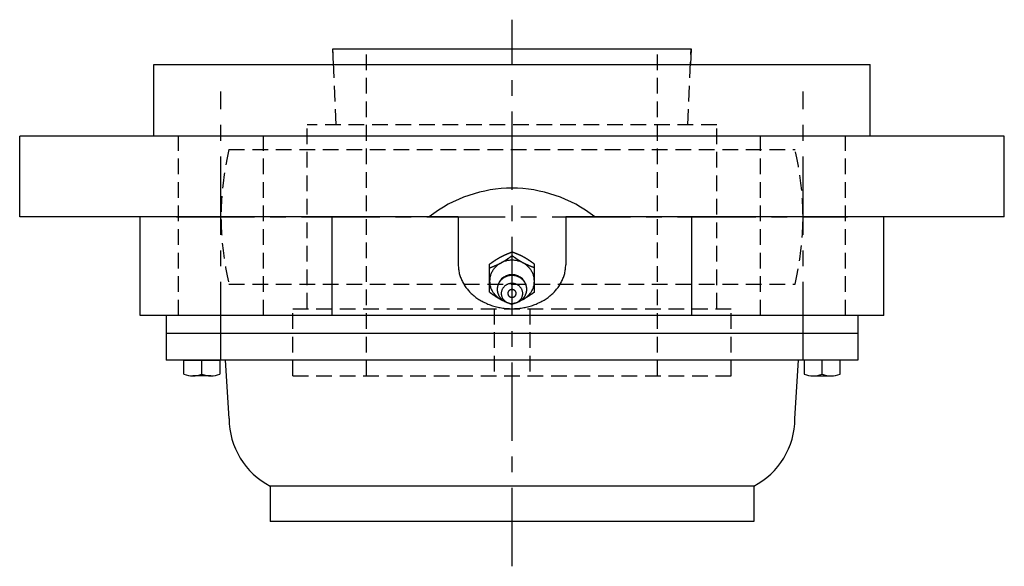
# Model space of a CAD drawing. Extents: x -120 to 282, y -120 to 282.
# Tile 7 of 8: x -110 to 110, y 160 to 282. Entities that reach past the tile are written whole.
import ezdxf

# ---------------------------------------------------------------- set-up
doc = ezdxf.new("R2010")
doc.units = 0
doc.header["$LTSCALE"] = 14
doc.linetypes.add('CENTER', pattern=[2, 1.25, -0.25, 0.25, -0.25])
doc.linetypes.add('HIDDEN', pattern=[0.375, 0.25, -0.125])
doc.layers.get('0').update_dxf_attribs({"linetype": 'CONTINUOUS'})
doc.layers.add('CENTER', color=1, linetype='CENTER')
doc.layers.add('HIDDEN', color=3, linetype='HIDDEN')

msp = doc.modelspace()

# ---------------------------------------------------------------- linework, layer by layer
for p, q in [((-39.85, 272), (-40, 275.5)), ((-40, 275.5), (40, 275.5)), ((40, 275.5), (39.85, 272)), ((-80, 256), (-80, 272)), ((-80, 272), (80, 272)), ((80, 256), (80, 272)), ((110, 256), (-110, 256)), ((-110, 238), (-110, 256)), ((110, 238), (110, 256)), ((-12, 238), (-110, 238)), ((-83.05, 216), (-83.05, 238)), ((-40.21, 216), (-40.21, 238)), ((-12, 238), (-12, 227.28)), ((12, 238), (12, 227.28)), ((110, 238), (12, 238)), ((40.21, 216), (40.21, 238)), ((83.05, 216), (83.05, 238)), ((-5, 221.18), (-5, 227.45)), ((5, 221.18), (5, 227.45)), ((83.05, 216), (-83.05, 216)), ((-77.29, 216), (-77.29, 206)), ((77.29, 216), (77.29, 206)), ((-77.29, 212), (77.29, 212)), ((77.29, 206), (-77.29, 206)), ((-73.29, 206), (-65.29, 206)), ((-73.29, 202.92), (-73.29, 206)), ((-69.29, 202.92), (-69.29, 206)), ((-65.29, 206), (-65.29, 202.92)), ((-63.21, 193), (-64, 206)), ((63.21, 193), (64, 206)), ((73.29, 206), (65.29, 206)), ((65.29, 206), (65.29, 202.92)), ((69.29, 202.92), (69.29, 206)), ((73.29, 202.92), (73.29, 206)), ((-67.29, 202.5), (-71.29, 202.5)), ((67.29, 202.5), (71.29, 202.5)), ((54, 177.89), (-54, 177.89)), ((-54, 177.89), (-54, 170)), ((54, 177.89), (54, 170)), ((54, 170), (-54, 170))]:
    msp.add_line(p, q)
at = {"linetype": 'CONTINUOUS'}
msp.add_line((0, 229.32), (0, 230.16), dxfattribs=at)
for points in [[(-5, 227.45, 0), (-4.97, 227.47, 0), (-4.94, 227.49, 0), (-4.91, 227.51, 0), (-4.88, 227.53, 0), (-4.85, 227.55, 0), (-4.82, 227.57, 0), (-4.79, 227.59, 0), (-4.77, 227.62, 0), (-4.74, 227.64, 0), (-4.71, 227.66, 0), (-4.68, 227.68, 0), (-4.65, 227.7, 0), (-4.62, 227.72, 0), (-4.59, 227.74, 0), (-4.56, 227.76, 0), (-4.53, 227.78, 0), (-4.5, 227.8, 0), (-4.47, 227.82, 0), (-4.44, 227.84, 0), (-4.41, 227.87, 0), (-4.38, 227.88, 0), (-4.35, 227.91, 0), (-4.32, 227.93, 0), (-4.29, 227.95, 0), (-4.26, 227.97, 0), (-4.23, 227.99, 0), (-4.21, 228.01, 0), (-4.18, 228.03, 0), (-4.15, 228.05, 0), (-4.12, 228.07, 0), (-4.09, 228.09, 0), (-4.06, 228.11, 0), (-4.03, 228.13, 0), (-4, 228.15, 0), (-3.97, 228.17, 0), (-3.94, 228.19, 0), (-3.91, 228.21, 0), (-3.88, 228.23, 0), (-3.85, 228.25, 0), (-3.82, 228.27, 0), (-3.79, 228.29, 0), (-3.76, 228.31, 0), (-3.73, 228.33, 0), (-3.7, 228.35, 0), (-3.67, 228.37, 0), (-3.64, 228.39, 0), (-3.61, 228.41, 0), (-3.58, 228.43, 0), (-3.55, 228.45, 0), (-3.52, 228.47, 0), (-3.49, 228.49, 0), (-3.46, 228.51, 0), (-3.43, 228.53, 0), (-3.4, 228.54, 0), (-3.37, 228.56, 0), (-3.34, 228.58, 0), (-3.31, 228.6, 0), (-3.28, 228.62, 0), (-3.25, 228.64, 0), (-3.21, 228.66, 0), (-3.18, 228.68, 0), (-3.15, 228.7, 0), (-3.12, 228.72, 0), (-3.09, 228.73, 0), (-3.06, 228.75, 0), (-3.03, 228.77, 0), (-3, 228.79, 0), (-2.97, 228.81, 0), (-2.94, 228.82, 0), (-2.91, 228.84, 0), (-2.88, 228.86, 0), (-2.85, 228.88, 0), (-2.81, 228.9, 0), (-2.78, 228.91, 0), (-2.75, 228.93, 0), (-2.72, 228.95, 0), (-2.69, 228.97, 0), (-2.66, 228.98, 0), (-2.63, 229, 0), (-2.59, 229.02, 0), (-2.56, 229.03, 0), (-2.53, 229.05, 0), (-2.5, 229.07, 0), (-2.47, 229.08, 0), (-2.44, 229.1, 0), (-2.41, 229.12, 0), (-2.37, 229.13, 0), (-2.34, 229.15, 0), (-2.31, 229.17, 0), (-2.28, 229.18, 0), (-2.25, 229.2, 0), (-2.21, 229.21, 0), (-2.18, 229.23, 0), (-2.15, 229.25, 0), (-2.12, 229.26, 0), (-2.09, 229.28, 0), (-2.05, 229.29, 0), (-2.02, 229.31, 0), (-1.99, 229.32, 0), (-1.96, 229.34, 0), (-1.92, 229.35, 0), (-1.89, 229.37, 0), (-1.86, 229.38, 0), (-1.83, 229.4, 0), (-1.79, 229.41, 0), (-1.76, 229.43, 0), (-1.73, 229.44, 0), (-1.7, 229.46, 0), (-1.66, 229.47, 0), (-1.63, 229.49, 0), (-1.6, 229.5, 0), (-1.56, 229.52, 0), (-1.53, 229.53, 0), (-1.5, 229.55, 0), (-1.47, 229.56, 0), (-1.43, 229.58, 0), (-1.4, 229.59, 0), (-1.37, 229.6, 0), (-1.33, 229.62, 0), (-1.3, 229.63, 0), (-1.27, 229.65, 0), (-1.24, 229.66, 0), (-1.2, 229.68, 0), (-1.17, 229.69, 0), (-1.14, 229.7, 0), (-1.1, 229.72, 0), (-1.07, 229.73, 0), (-1.04, 229.75, 0), (-1, 229.76, 0), (-0.97, 229.77, 0), (-0.94, 229.79, 0), (-0.9, 229.8, 0), (-0.87, 229.81, 0), (-0.84, 229.83, 0), (-0.8, 229.84, 0), (-0.77, 229.85, 0), (-0.74, 229.87, 0), (-0.7, 229.88, 0), (-0.67, 229.9, 0), (-0.64, 229.91, 0), (-0.6, 229.92, 0), (-0.57, 229.94, 0), (-0.54, 229.95, 0), (-0.5, 229.96, 0), (-0.47, 229.97, 0), (-0.44, 229.99, 0), (-0.4, 230, 0), (-0.37, 230.01, 0), (-0.34, 230.03, 0), (-0.3, 230.04, 0), (-0.27, 230.06, 0), (-0.23, 230.07, 0), (-0.2, 230.08, 0), (-0.17, 230.09, 0), (-0.13, 230.11, 0), (-0.1, 230.12, 0), (-0.07, 230.13, 0), (-0.03, 230.15, 0), (0, 230.16, 0)], [(-5, 226.61, 0), (-4.97, 226.62, 0), (-4.93, 226.63, 0), (-4.9, 226.65, 0), (-4.87, 226.66, 0), (-4.83, 226.68, 0), (-4.8, 226.69, 0), (-4.77, 226.7, 0), (-4.73, 226.72, 0), (-4.7, 226.73, 0), (-4.66, 226.74, 0), (-4.63, 226.75, 0), (-4.6, 226.77, 0), (-4.56, 226.78, 0), (-4.53, 226.79, 0), (-4.5, 226.81, 0), (-4.46, 226.82, 0), (-4.43, 226.83, 0), (-4.4, 226.85, 0), (-4.36, 226.86, 0), (-4.33, 226.87, 0), (-4.3, 226.89, 0), (-4.26, 226.9, 0), (-4.23, 226.91, 0), (-4.2, 226.93, 0), (-4.16, 226.94, 0), (-4.13, 226.96, 0), (-4.1, 226.97, 0), (-4.06, 226.98, 0), (-4.03, 227, 0), (-4, 227.01, 0), (-3.96, 227.02, 0), (-3.93, 227.04, 0), (-3.9, 227.05, 0), (-3.86, 227.06, 0), (-3.83, 227.08, 0), (-3.8, 227.09, 0), (-3.76, 227.11, 0), (-3.73, 227.12, 0), (-3.7, 227.13, 0), (-3.67, 227.15, 0), (-3.63, 227.16, 0), (-3.6, 227.18, 0), (-3.57, 227.19, 0), (-3.53, 227.21, 0), (-3.5, 227.22, 0), (-3.47, 227.24, 0), (-3.43, 227.25, 0), (-3.4, 227.26, 0), (-3.37, 227.28, 0), (-3.34, 227.29, 0), (-3.3, 227.31, 0), (-3.27, 227.32, 0), (-3.24, 227.34, 0), (-3.21, 227.35, 0), (-3.17, 227.37, 0), (-3.14, 227.38, 0), (-3.11, 227.4, 0), (-3.08, 227.41, 0), (-3.04, 227.43, 0), (-3.01, 227.44, 0), (-2.98, 227.46, 0), (-2.95, 227.47, 0), (-2.91, 227.49, 0), (-2.88, 227.51, 0), (-2.85, 227.52, 0), (-2.82, 227.54, 0), (-2.79, 227.55, 0), (-2.75, 227.57, 0), (-2.72, 227.59, 0), (-2.69, 227.6, 0), (-2.66, 227.62, 0), (-2.63, 227.63, 0), (-2.59, 227.65, 0), (-2.56, 227.67, 0), (-2.53, 227.68, 0), (-2.5, 227.7, 0), (-2.47, 227.72, 0), (-2.44, 227.73, 0), (-2.4, 227.75, 0), (-2.37, 227.77, 0), (-2.34, 227.78, 0), (-2.31, 227.8, 0), (-2.28, 227.82, 0), (-2.25, 227.84, 0), (-2.22, 227.85, 0), (-2.19, 227.87, 0), (-2.15, 227.89, 0), (-2.12, 227.91, 0), (-2.09, 227.93, 0), (-2.06, 227.94, 0), (-2.03, 227.96, 0), (-2, 227.98, 0), (-1.97, 228, 0), (-1.94, 228.02, 0), (-1.91, 228.03, 0), (-1.88, 228.05, 0), (-1.85, 228.07, 0), (-1.81, 228.09, 0), (-1.78, 228.11, 0), (-1.75, 228.13, 0), (-1.72, 228.15, 0), (-1.69, 228.17, 0), (-1.66, 228.19, 0), (-1.63, 228.2, 0), (-1.6, 228.22, 0), (-1.57, 228.24, 0), (-1.54, 228.26, 0), (-1.51, 228.28, 0), (-1.48, 228.3, 0), (-1.45, 228.32, 0), (-1.42, 228.34, 0), (-1.39, 228.36, 0), (-1.36, 228.38, 0), (-1.33, 228.4, 0), (-1.3, 228.42, 0), (-1.27, 228.44, 0), (-1.24, 228.46, 0), (-1.21, 228.48, 0), (-1.18, 228.5, 0), (-1.15, 228.52, 0), (-1.12, 228.54, 0), (-1.09, 228.56, 0), (-1.06, 228.58, 0), (-1.03, 228.6, 0), (-1, 228.62, 0), (-0.97, 228.64, 0), (-0.94, 228.66, 0), (-0.91, 228.68, 0), (-0.88, 228.7, 0), (-0.85, 228.72, 0), (-0.82, 228.74, 0), (-0.79, 228.76, 0), (-0.76, 228.78, 0), (-0.74, 228.8, 0), (-0.71, 228.82, 0), (-0.68, 228.84, 0), (-0.65, 228.86, 0), (-0.62, 228.88, 0), (-0.59, 228.91, 0), (-0.56, 228.93, 0), (-0.53, 228.95, 0), (-0.5, 228.97, 0), (-0.47, 228.99, 0), (-0.44, 229.01, 0), (-0.41, 229.03, 0), (-0.38, 229.05, 0), (-0.35, 229.07, 0), (-0.32, 229.09, 0), (-0.29, 229.11, 0), (-0.26, 229.13, 0), (-0.23, 229.15, 0), (-0.21, 229.18, 0), (-0.18, 229.2, 0), (-0.15, 229.22, 0), (-0.12, 229.24, 0), (-0.09, 229.26, 0), (-0.06, 229.28, 0), (-0.03, 229.3, 0), (0, 229.32, 0)], [(5, 227.45, 0), (4.97, 227.47, 0), (4.94, 227.49, 0), (4.91, 227.51, 0), (4.88, 227.53, 0), (4.85, 227.55, 0), (4.82, 227.57, 0), (4.79, 227.59, 0), (4.77, 227.62, 0), (4.74, 227.64, 0), (4.71, 227.66, 0), (4.68, 227.68, 0), (4.65, 227.7, 0), (4.62, 227.72, 0), (4.59, 227.74, 0), (4.56, 227.76, 0), (4.53, 227.78, 0), (4.5, 227.8, 0), (4.47, 227.82, 0), (4.44, 227.84, 0), (4.41, 227.87, 0), (4.38, 227.88, 0), (4.35, 227.91, 0), (4.32, 227.93, 0), (4.29, 227.95, 0), (4.26, 227.97, 0), (4.23, 227.99, 0), (4.21, 228.01, 0), (4.18, 228.03, 0), (4.15, 228.05, 0), (4.12, 228.07, 0), (4.09, 228.09, 0), (4.06, 228.11, 0), (4.03, 228.13, 0), (4, 228.15, 0), (3.97, 228.17, 0), (3.94, 228.19, 0), (3.91, 228.21, 0), (3.88, 228.23, 0), (3.85, 228.25, 0), (3.82, 228.27, 0), (3.79, 228.29, 0), (3.76, 228.31, 0), (3.73, 228.33, 0), (3.7, 228.35, 0), (3.67, 228.37, 0), (3.64, 228.39, 0), (3.61, 228.41, 0), (3.58, 228.43, 0), (3.55, 228.45, 0), (3.52, 228.47, 0), (3.49, 228.49, 0), (3.46, 228.51, 0), (3.43, 228.53, 0), (3.4, 228.54, 0), (3.37, 228.56, 0), (3.34, 228.58, 0), (3.31, 228.6, 0), (3.28, 228.62, 0), (3.25, 228.64, 0), (3.21, 228.66, 0), (3.18, 228.68, 0), (3.15, 228.7, 0), (3.12, 228.72, 0), (3.09, 228.73, 0), (3.06, 228.75, 0), (3.03, 228.77, 0), (3, 228.79, 0), (2.97, 228.81, 0), (2.94, 228.82, 0), (2.91, 228.84, 0), (2.88, 228.86, 0), (2.85, 228.88, 0), (2.81, 228.9, 0), (2.78, 228.91, 0), (2.75, 228.93, 0), (2.72, 228.95, 0), (2.69, 228.97, 0), (2.66, 228.98, 0), (2.63, 229, 0), (2.59, 229.02, 0), (2.56, 229.03, 0), (2.53, 229.05, 0), (2.5, 229.07, 0), (2.47, 229.08, 0), (2.44, 229.1, 0), (2.41, 229.12, 0), (2.37, 229.13, 0), (2.34, 229.15, 0), (2.31, 229.17, 0), (2.28, 229.18, 0), (2.25, 229.2, 0), (2.21, 229.21, 0), (2.18, 229.23, 0), (2.15, 229.25, 0), (2.12, 229.26, 0), (2.09, 229.28, 0), (2.05, 229.29, 0), (2.02, 229.31, 0), (1.99, 229.32, 0), (1.96, 229.34, 0), (1.92, 229.35, 0), (1.89, 229.37, 0), (1.86, 229.38, 0), (1.83, 229.4, 0), (1.79, 229.41, 0), (1.76, 229.43, 0), (1.73, 229.44, 0), (1.7, 229.46, 0), (1.66, 229.47, 0), (1.63, 229.49, 0), (1.6, 229.5, 0), (1.56, 229.52, 0), (1.53, 229.53, 0), (1.5, 229.55, 0), (1.47, 229.56, 0), (1.43, 229.58, 0), (1.4, 229.59, 0), (1.37, 229.6, 0), (1.33, 229.62, 0), (1.3, 229.63, 0), (1.27, 229.65, 0), (1.24, 229.66, 0), (1.2, 229.68, 0), (1.17, 229.69, 0), (1.14, 229.7, 0), (1.1, 229.72, 0), (1.07, 229.73, 0), (1.04, 229.75, 0), (1, 229.76, 0), (0.97, 229.77, 0), (0.94, 229.79, 0), (0.9, 229.8, 0), (0.87, 229.81, 0), (0.84, 229.83, 0), (0.8, 229.84, 0), (0.77, 229.85, 0), (0.74, 229.87, 0), (0.7, 229.88, 0), (0.67, 229.9, 0), (0.64, 229.91, 0), (0.6, 229.92, 0), (0.57, 229.94, 0), (0.54, 229.95, 0), (0.5, 229.96, 0), (0.47, 229.97, 0), (0.44, 229.99, 0), (0.4, 230, 0), (0.37, 230.01, 0), (0.34, 230.03, 0), (0.3, 230.04, 0), (0.27, 230.06, 0), (0.23, 230.07, 0), (0.2, 230.08, 0), (0.17, 230.09, 0), (0.13, 230.11, 0), (0.1, 230.12, 0), (0.07, 230.13, 0), (0.03, 230.15, 0), (0, 230.16, 0)], [(5, 226.61, 0), (4.97, 226.62, 0), (4.93, 226.63, 0), (4.9, 226.65, 0), (4.87, 226.66, 0), (4.83, 226.68, 0), (4.8, 226.69, 0), (4.77, 226.7, 0), (4.73, 226.72, 0), (4.7, 226.73, 0), (4.66, 226.74, 0), (4.63, 226.75, 0), (4.6, 226.77, 0), (4.56, 226.78, 0), (4.53, 226.79, 0), (4.5, 226.81, 0), (4.46, 226.82, 0), (4.43, 226.83, 0), (4.4, 226.85, 0), (4.36, 226.86, 0), (4.33, 226.87, 0), (4.3, 226.89, 0), (4.26, 226.9, 0), (4.23, 226.91, 0), (4.2, 226.93, 0), (4.16, 226.94, 0), (4.13, 226.96, 0), (4.1, 226.97, 0), (4.06, 226.98, 0), (4.03, 227, 0), (4, 227.01, 0), (3.96, 227.02, 0), (3.93, 227.04, 0), (3.9, 227.05, 0), (3.86, 227.06, 0), (3.83, 227.08, 0), (3.8, 227.09, 0), (3.76, 227.11, 0), (3.73, 227.12, 0), (3.7, 227.13, 0), (3.67, 227.15, 0), (3.63, 227.16, 0), (3.6, 227.18, 0), (3.57, 227.19, 0), (3.53, 227.21, 0), (3.5, 227.22, 0), (3.47, 227.24, 0), (3.43, 227.25, 0), (3.4, 227.26, 0), (3.37, 227.28, 0), (3.34, 227.29, 0), (3.3, 227.31, 0), (3.27, 227.32, 0), (3.24, 227.34, 0), (3.21, 227.35, 0), (3.17, 227.37, 0), (3.14, 227.38, 0), (3.11, 227.4, 0), (3.08, 227.41, 0), (3.04, 227.43, 0), (3.01, 227.44, 0), (2.98, 227.46, 0), (2.95, 227.47, 0), (2.91, 227.49, 0), (2.88, 227.51, 0), (2.85, 227.52, 0), (2.82, 227.54, 0), (2.79, 227.55, 0), (2.75, 227.57, 0), (2.72, 227.59, 0), (2.69, 227.6, 0), (2.66, 227.62, 0), (2.63, 227.63, 0), (2.59, 227.65, 0), (2.56, 227.67, 0), (2.53, 227.68, 0), (2.5, 227.7, 0), (2.47, 227.72, 0), (2.44, 227.73, 0), (2.4, 227.75, 0), (2.37, 227.77, 0), (2.34, 227.78, 0), (2.31, 227.8, 0), (2.28, 227.82, 0), (2.25, 227.84, 0), (2.22, 227.85, 0), (2.19, 227.87, 0), (2.15, 227.89, 0), (2.12, 227.91, 0), (2.09, 227.93, 0), (2.06, 227.94, 0), (2.03, 227.96, 0), (2, 227.98, 0), (1.97, 228, 0), (1.94, 228.02, 0), (1.91, 228.03, 0), (1.88, 228.05, 0), (1.85, 228.07, 0), (1.81, 228.09, 0), (1.78, 228.11, 0), (1.75, 228.13, 0), (1.72, 228.15, 0), (1.69, 228.17, 0), (1.66, 228.19, 0), (1.63, 228.2, 0), (1.6, 228.22, 0), (1.57, 228.24, 0), (1.54, 228.26, 0), (1.51, 228.28, 0), (1.48, 228.3, 0), (1.45, 228.32, 0), (1.42, 228.34, 0), (1.39, 228.36, 0), (1.36, 228.38, 0), (1.33, 228.4, 0), (1.3, 228.42, 0), (1.27, 228.44, 0), (1.24, 228.46, 0), (1.21, 228.48, 0), (1.18, 228.5, 0), (1.15, 228.52, 0), (1.12, 228.54, 0), (1.09, 228.56, 0), (1.06, 228.58, 0), (1.03, 228.6, 0), (1, 228.62, 0), (0.97, 228.64, 0), (0.94, 228.66, 0), (0.91, 228.68, 0), (0.88, 228.7, 0), (0.85, 228.72, 0), (0.82, 228.74, 0), (0.79, 228.76, 0), (0.76, 228.78, 0), (0.74, 228.8, 0), (0.71, 228.82, 0), (0.68, 228.84, 0), (0.65, 228.86, 0), (0.62, 228.88, 0), (0.59, 228.91, 0), (0.56, 228.93, 0), (0.53, 228.95, 0), (0.5, 228.97, 0), (0.47, 228.99, 0), (0.44, 229.01, 0), (0.41, 229.03, 0), (0.38, 229.05, 0), (0.35, 229.07, 0), (0.32, 229.09, 0), (0.29, 229.11, 0), (0.26, 229.13, 0), (0.23, 229.15, 0), (0.21, 229.18, 0), (0.18, 229.2, 0), (0.15, 229.22, 0), (0.12, 229.24, 0), (0.09, 229.26, 0), (0.06, 229.28, 0), (0.03, 229.3, 0), (0, 229.32, 0)], [(-12, 227.28, 0), (-12, 227.04, 0), (-11.99, 226.8, 0), (-11.97, 226.56, 0), (-11.94, 226.32, 0), (-11.91, 226.08, 0), (-11.87, 225.84, 0), (-11.82, 225.6, 0), (-11.77, 225.37, 0), (-11.71, 225.13, 0), (-11.64, 224.9, 0), (-11.57, 224.67, 0), (-11.48, 224.44, 0), (-11.39, 224.21, 0), (-11.3, 223.98, 0), (-11.2, 223.76, 0), (-11.09, 223.53, 0), (-10.97, 223.31, 0), (-10.85, 223.1, 0), (-10.72, 222.88, 0), (-10.58, 222.67, 0), (-10.44, 222.46, 0), (-10.29, 222.25, 0), (-10.14, 222.05, 0), (-9.98, 221.84, 0), (-9.81, 221.65, 0), (-9.64, 221.45, 0), (-9.46, 221.26, 0), (-9.28, 221.07, 0), (-9.09, 220.89, 0), (-8.89, 220.71, 0), (-8.69, 220.53, 0), (-8.49, 220.36, 0), (-8.27, 220.2, 0), (-8.06, 220.03, 0), (-7.84, 219.87, 0), (-7.61, 219.72, 0), (-7.38, 219.57, 0), (-7.15, 219.42, 0), (-6.91, 219.28, 0), (-6.67, 219.15, 0), (-6.42, 219.02, 0), (-6.17, 218.89, 0), (-5.91, 218.77, 0), (-5.66, 218.65, 0), (-5.4, 218.54, 0), (-5.13, 218.44, 0), (-4.86, 218.34, 0), (-4.59, 218.24, 0), (-4.32, 218.16, 0), (-4.04, 218.07, 0), (-3.76, 217.99, 0), (-3.48, 217.92, 0), (-3.2, 217.85, 0), (-2.92, 217.79, 0), (-2.63, 217.74, 0), (-2.34, 217.69, 0), (-2.05, 217.64, 0), (-1.76, 217.61, 0), (-1.47, 217.57, 0), (-1.18, 217.55, 0), (-0.88, 217.53, 0), (-0.59, 217.51, 0), (-0.29, 217.5, 0), (0, 217.5, 0), (0.29, 217.5, 0), (0.59, 217.51, 0), (0.88, 217.53, 0), (1.18, 217.55, 0), (1.47, 217.57, 0), (1.76, 217.61, 0), (2.05, 217.64, 0), (2.34, 217.69, 0), (2.63, 217.74, 0), (2.92, 217.79, 0), (3.2, 217.85, 0), (3.48, 217.92, 0), (3.76, 217.99, 0), (4.04, 218.07, 0), (4.32, 218.16, 0), (4.59, 218.24, 0), (4.86, 218.34, 0), (5.13, 218.44, 0), (5.4, 218.54, 0), (5.66, 218.65, 0), (5.91, 218.77, 0), (6.17, 218.89, 0), (6.42, 219.02, 0), (6.67, 219.15, 0), (6.91, 219.28, 0), (7.15, 219.42, 0), (7.38, 219.57, 0), (7.61, 219.72, 0), (7.84, 219.87, 0), (8.06, 220.03, 0), (8.27, 220.2, 0), (8.49, 220.36, 0), (8.69, 220.53, 0), (8.89, 220.71, 0), (9.09, 220.89, 0), (9.28, 221.07, 0), (9.46, 221.26, 0), (9.64, 221.45, 0), (9.81, 221.65, 0), (9.98, 221.84, 0), (10.14, 222.05, 0), (10.29, 222.25, 0), (10.44, 222.46, 0), (10.58, 222.67, 0), (10.72, 222.88, 0), (10.85, 223.1, 0), (10.97, 223.31, 0), (11.09, 223.53, 0), (11.2, 223.76, 0), (11.3, 223.98, 0), (11.39, 224.21, 0), (11.48, 224.44, 0), (11.57, 224.67, 0), (11.64, 224.9, 0), (11.71, 225.13, 0), (11.77, 225.37, 0), (11.82, 225.6, 0), (11.87, 225.84, 0), (11.91, 226.08, 0), (11.94, 226.32, 0), (11.97, 226.56, 0), (11.99, 226.8, 0), (12, 227.04, 0), (12, 227.28, 0)], [(-5, 221.18, 0), (-4.98, 221.17, 0), (-4.96, 221.16, 0), (-4.94, 221.14, 0), (-4.92, 221.13, 0), (-4.9, 221.12, 0), (-4.88, 221.1, 0), (-4.86, 221.09, 0), (-4.85, 221.07, 0), (-4.83, 221.06, 0), (-4.81, 221.05, 0), (-4.79, 221.03, 0), (-4.77, 221.02, 0), (-4.75, 221, 0), (-4.73, 220.99, 0), (-4.71, 220.98, 0), (-4.69, 220.96, 0), (-4.67, 220.95, 0), (-4.65, 220.94, 0), (-4.63, 220.92, 0), (-4.61, 220.91, 0), (-4.59, 220.9, 0), (-4.57, 220.88, 0), (-4.55, 220.87, 0), (-4.53, 220.85, 0), (-4.52, 220.84, 0), (-4.5, 220.83, 0), (-4.48, 220.81, 0), (-4.46, 220.8, 0), (-4.44, 220.78, 0), (-4.42, 220.77, 0), (-4.4, 220.76, 0), (-4.38, 220.74, 0), (-4.36, 220.73, 0), (-4.34, 220.72, 0), (-4.32, 220.7, 0), (-4.3, 220.69, 0), (-4.28, 220.68, 0), (-4.26, 220.66, 0), (-4.24, 220.65, 0), (-4.22, 220.64, 0), (-4.2, 220.62, 0), (-4.18, 220.61, 0), (-4.16, 220.59, 0), (-4.14, 220.58, 0), (-4.13, 220.57, 0), (-4.11, 220.56, 0), (-4.09, 220.54, 0), (-4.07, 220.53, 0), (-4.05, 220.51, 0), (-4.03, 220.5, 0), (-4.01, 220.49, 0), (-3.99, 220.47, 0), (-3.97, 220.46, 0), (-3.95, 220.45, 0), (-3.93, 220.44, 0), (-3.91, 220.42, 0), (-3.89, 220.41, 0), (-3.87, 220.4, 0), (-3.85, 220.38, 0), (-3.83, 220.37, 0), (-3.81, 220.35, 0), (-3.79, 220.34, 0), (-3.77, 220.33, 0), (-3.75, 220.32, 0), (-3.73, 220.3, 0), (-3.71, 220.29, 0), (-3.69, 220.28, 0), (-3.67, 220.26, 0), (-3.65, 220.25, 0), (-3.63, 220.24, 0), (-3.61, 220.22, 0), (-3.59, 220.21, 0), (-3.57, 220.2, 0), (-3.55, 220.19, 0), (-3.53, 220.17, 0), (-3.51, 220.16, 0), (-3.49, 220.15, 0), (-3.47, 220.13, 0), (-3.45, 220.12, 0), (-3.43, 220.11, 0), (-3.41, 220.1, 0), (-3.39, 220.09, 0), (-3.37, 220.07, 0), (-3.35, 220.06, 0), (-3.33, 220.05, 0), (-3.31, 220.03, 0), (-3.29, 220.02, 0), (-3.27, 220.01, 0), (-3.25, 220, 0), (-3.23, 219.99, 0), (-3.21, 219.97, 0), (-3.19, 219.96, 0), (-3.17, 219.95, 0), (-3.15, 219.94, 0), (-3.13, 219.92, 0), (-3.11, 219.91, 0), (-3.09, 219.9, 0), (-3.07, 219.89, 0), (-3.05, 219.88, 0), (-3.03, 219.86, 0), (-3.01, 219.85, 0), (-2.99, 219.84, 0), (-2.97, 219.83, 0), (-2.95, 219.81, 0), (-2.93, 219.8, 0), (-2.91, 219.79, 0), (-2.89, 219.78, 0), (-2.87, 219.77, 0), (-2.85, 219.76, 0), (-2.83, 219.74, 0), (-2.81, 219.73, 0), (-2.79, 219.72, 0), (-2.77, 219.71, 0), (-2.74, 219.7, 0), (-2.72, 219.69, 0), (-2.7, 219.67, 0), (-2.68, 219.66, 0), (-2.66, 219.65, 0), (-2.64, 219.64, 0), (-2.62, 219.63, 0), (-2.6, 219.62, 0), (-2.58, 219.61, 0), (-2.56, 219.59, 0), (-2.54, 219.58, 0), (-2.52, 219.57, 0), (-2.5, 219.56, 0), (-2.48, 219.55, 0), (-2.45, 219.54, 0), (-2.43, 219.53, 0), (-2.41, 219.52, 0), (-2.39, 219.51, 0), (-2.37, 219.5, 0), (-2.35, 219.49, 0), (-2.33, 219.47, 0), (-2.31, 219.46, 0), (-2.29, 219.45, 0), (-2.27, 219.44, 0), (-2.24, 219.43, 0), (-2.22, 219.42, 0), (-2.2, 219.41, 0), (-2.18, 219.4, 0), (-2.16, 219.39, 0), (-2.14, 219.38, 0), (-2.12, 219.37, 0), (-2.1, 219.36, 0), (-2.07, 219.35, 0), (-2.05, 219.34, 0), (-2.03, 219.33, 0), (-2.01, 219.32, 0), (-1.99, 219.31, 0), (-1.97, 219.3, 0), (-1.95, 219.29, 0), (-1.93, 219.28, 0), (-1.9, 219.27, 0), (-1.88, 219.26, 0), (-1.86, 219.25, 0), (-1.84, 219.24, 0), (-1.82, 219.23, 0), (-1.8, 219.22, 0)], [(5, 221.18, 0), (4.98, 221.17, 0), (4.96, 221.16, 0), (4.94, 221.14, 0), (4.92, 221.13, 0), (4.9, 221.12, 0), (4.88, 221.1, 0), (4.86, 221.09, 0), (4.85, 221.07, 0), (4.83, 221.06, 0), (4.81, 221.05, 0), (4.79, 221.03, 0), (4.77, 221.02, 0), (4.75, 221, 0), (4.73, 220.99, 0), (4.71, 220.98, 0), (4.69, 220.96, 0), (4.67, 220.95, 0), (4.65, 220.94, 0), (4.63, 220.92, 0), (4.61, 220.91, 0), (4.59, 220.9, 0), (4.57, 220.88, 0), (4.55, 220.87, 0), (4.53, 220.85, 0), (4.52, 220.84, 0), (4.5, 220.83, 0), (4.48, 220.81, 0), (4.46, 220.8, 0), (4.44, 220.78, 0), (4.42, 220.77, 0), (4.4, 220.76, 0), (4.38, 220.74, 0), (4.36, 220.73, 0), (4.34, 220.72, 0), (4.32, 220.7, 0), (4.3, 220.69, 0), (4.28, 220.68, 0), (4.26, 220.66, 0), (4.24, 220.65, 0), (4.22, 220.64, 0), (4.2, 220.62, 0), (4.18, 220.61, 0), (4.16, 220.59, 0), (4.14, 220.58, 0), (4.13, 220.57, 0), (4.11, 220.56, 0), (4.09, 220.54, 0), (4.07, 220.53, 0), (4.05, 220.51, 0), (4.03, 220.5, 0), (4.01, 220.49, 0), (3.99, 220.47, 0), (3.97, 220.46, 0), (3.95, 220.45, 0), (3.93, 220.44, 0), (3.91, 220.42, 0), (3.89, 220.41, 0), (3.87, 220.4, 0), (3.85, 220.38, 0), (3.83, 220.37, 0), (3.81, 220.35, 0), (3.79, 220.34, 0), (3.77, 220.33, 0), (3.75, 220.32, 0), (3.73, 220.3, 0), (3.71, 220.29, 0), (3.69, 220.28, 0), (3.67, 220.26, 0), (3.65, 220.25, 0), (3.63, 220.24, 0), (3.61, 220.22, 0), (3.59, 220.21, 0), (3.57, 220.2, 0), (3.55, 220.19, 0), (3.53, 220.17, 0), (3.51, 220.16, 0), (3.49, 220.15, 0), (3.47, 220.13, 0), (3.45, 220.12, 0), (3.43, 220.11, 0), (3.41, 220.1, 0), (3.39, 220.09, 0), (3.37, 220.07, 0), (3.35, 220.06, 0), (3.33, 220.05, 0), (3.31, 220.03, 0), (3.29, 220.02, 0), (3.27, 220.01, 0), (3.25, 220, 0), (3.23, 219.99, 0), (3.21, 219.97, 0), (3.19, 219.96, 0), (3.17, 219.95, 0), (3.15, 219.94, 0), (3.13, 219.92, 0), (3.11, 219.91, 0), (3.09, 219.9, 0), (3.07, 219.89, 0), (3.05, 219.88, 0), (3.03, 219.86, 0), (3.01, 219.85, 0), (2.99, 219.84, 0), (2.97, 219.83, 0), (2.95, 219.81, 0), (2.93, 219.8, 0), (2.91, 219.79, 0), (2.89, 219.78, 0), (2.87, 219.77, 0), (2.85, 219.76, 0), (2.83, 219.74, 0), (2.81, 219.73, 0), (2.79, 219.72, 0), (2.77, 219.71, 0), (2.74, 219.7, 0), (2.72, 219.69, 0), (2.7, 219.67, 0), (2.68, 219.66, 0), (2.66, 219.65, 0), (2.64, 219.64, 0), (2.62, 219.63, 0), (2.6, 219.62, 0), (2.58, 219.61, 0), (2.56, 219.59, 0), (2.54, 219.58, 0), (2.52, 219.57, 0), (2.5, 219.56, 0), (2.48, 219.55, 0), (2.45, 219.54, 0), (2.43, 219.53, 0), (2.41, 219.52, 0), (2.39, 219.51, 0), (2.37, 219.5, 0), (2.35, 219.49, 0), (2.33, 219.47, 0), (2.31, 219.46, 0), (2.29, 219.45, 0), (2.27, 219.44, 0), (2.24, 219.43, 0), (2.22, 219.42, 0), (2.2, 219.41, 0), (2.18, 219.4, 0), (2.16, 219.39, 0), (2.14, 219.38, 0), (2.12, 219.37, 0), (2.1, 219.36, 0), (2.07, 219.35, 0), (2.05, 219.34, 0), (2.03, 219.33, 0), (2.01, 219.32, 0), (1.99, 219.31, 0), (1.97, 219.3, 0), (1.95, 219.29, 0), (1.93, 219.28, 0), (1.9, 219.27, 0), (1.88, 219.26, 0), (1.86, 219.25, 0), (1.84, 219.24, 0), (1.82, 219.23, 0), (1.8, 219.22, 0)], [(-0.62, 218.72, 0), (-0.62, 218.72, 0), (-0.61, 218.71, 0), (-0.61, 218.71, 0), (-0.6, 218.71, 0), (-0.6, 218.71, 0), (-0.59, 218.71, 0), (-0.59, 218.7, 0), (-0.58, 218.7, 0), (-0.58, 218.7, 0), (-0.57, 218.7, 0), (-0.57, 218.7, 0), (-0.56, 218.69, 0), (-0.56, 218.69, 0), (-0.55, 218.69, 0), (-0.55, 218.69, 0), (-0.54, 218.69, 0), (-0.54, 218.68, 0), (-0.53, 218.68, 0), (-0.53, 218.68, 0), (-0.52, 218.68, 0), (-0.52, 218.68, 0), (-0.51, 218.67, 0), (-0.51, 218.67, 0), (-0.5, 218.67, 0), (-0.5, 218.67, 0), (-0.49, 218.67, 0), (-0.49, 218.66, 0), (-0.48, 218.66, 0), (-0.48, 218.66, 0), (-0.47, 218.66, 0), (-0.47, 218.66, 0), (-0.46, 218.66, 0), (-0.46, 218.65, 0), (-0.45, 218.65, 0), (-0.45, 218.65, 0), (-0.44, 218.65, 0), (-0.44, 218.65, 0), (-0.43, 218.64, 0), (-0.43, 218.64, 0), (-0.43, 218.64, 0), (-0.42, 218.64, 0), (-0.42, 218.63, 0), (-0.41, 218.63, 0), (-0.41, 218.63, 0), (-0.4, 218.63, 0), (-0.4, 218.63, 0), (-0.39, 218.63, 0), (-0.39, 218.62, 0), (-0.38, 218.62, 0), (-0.38, 218.62, 0), (-0.37, 218.62, 0), (-0.37, 218.62, 0), (-0.36, 218.61, 0), (-0.36, 218.61, 0), (-0.35, 218.61, 0), (-0.35, 218.61, 0), (-0.34, 218.61, 0), (-0.34, 218.6, 0), (-0.33, 218.6, 0), (-0.33, 218.6, 0), (-0.32, 218.6, 0), (-0.32, 218.6, 0), (-0.31, 218.59, 0), (-0.31, 218.59, 0), (-0.3, 218.59, 0), (-0.3, 218.59, 0), (-0.29, 218.59, 0), (-0.29, 218.59, 0), (-0.28, 218.58, 0), (-0.28, 218.58, 0), (-0.27, 218.58, 0), (-0.27, 218.58, 0), (-0.26, 218.57, 0), (-0.26, 218.57, 0), (-0.25, 218.57, 0), (-0.25, 218.57, 0), (-0.24, 218.57, 0), (-0.24, 218.57, 0), (-0.23, 218.56, 0), (-0.23, 218.56, 0), (-0.22, 218.56, 0), (-0.22, 218.56, 0), (-0.22, 218.56, 0), (-0.21, 218.55, 0), (-0.21, 218.55, 0), (-0.2, 218.55, 0), (-0.2, 218.55, 0), (-0.19, 218.55, 0), (-0.19, 218.54, 0), (-0.18, 218.54, 0), (-0.18, 218.54, 0), (-0.17, 218.54, 0), (-0.17, 218.54, 0), (-0.16, 218.53, 0), (-0.16, 218.53, 0), (-0.15, 218.53, 0), (-0.15, 218.53, 0), (-0.14, 218.53, 0), (-0.14, 218.53, 0), (-0.13, 218.52, 0), (-0.13, 218.52, 0), (-0.12, 218.52, 0), (-0.12, 218.52, 0), (-0.11, 218.51, 0), (-0.11, 218.51, 0), (-0.1, 218.51, 0), (-0.1, 218.51, 0), (-0.09, 218.51, 0), (-0.09, 218.51, 0), (-0.08, 218.5, 0), (-0.08, 218.5, 0), (-0.07, 218.5, 0), (-0.07, 218.5, 0), (-0.06, 218.5, 0), (-0.06, 218.49, 0), (-0.05, 218.49, 0), (-0.05, 218.49, 0), (-0.04, 218.49, 0), (-0.04, 218.49, 0), (-0.03, 218.49, 0), (-0.03, 218.48, 0), (-0.02, 218.48, 0), (-0.02, 218.48, 0), (-0.01, 218.48, 0), (-0.01, 218.47, 0), (0, 218.47, 0), (0, 218.47, 0)], [(0.62, 218.72, 0), (0.62, 218.72, 0), (0.61, 218.71, 0), (0.61, 218.71, 0), (0.6, 218.71, 0), (0.6, 218.71, 0), (0.59, 218.71, 0), (0.59, 218.7, 0), (0.58, 218.7, 0), (0.58, 218.7, 0), (0.57, 218.7, 0), (0.57, 218.7, 0), (0.56, 218.69, 0), (0.56, 218.69, 0), (0.55, 218.69, 0), (0.55, 218.69, 0), (0.54, 218.69, 0), (0.54, 218.68, 0), (0.53, 218.68, 0), (0.53, 218.68, 0), (0.52, 218.68, 0), (0.52, 218.68, 0), (0.51, 218.67, 0), (0.51, 218.67, 0), (0.5, 218.67, 0), (0.5, 218.67, 0), (0.49, 218.67, 0), (0.49, 218.66, 0), (0.48, 218.66, 0), (0.48, 218.66, 0), (0.47, 218.66, 0), (0.47, 218.66, 0), (0.46, 218.66, 0), (0.46, 218.65, 0), (0.45, 218.65, 0), (0.45, 218.65, 0), (0.44, 218.65, 0), (0.44, 218.65, 0), (0.43, 218.64, 0), (0.43, 218.64, 0), (0.43, 218.64, 0), (0.42, 218.64, 0), (0.42, 218.63, 0), (0.41, 218.63, 0), (0.41, 218.63, 0), (0.4, 218.63, 0), (0.4, 218.63, 0), (0.39, 218.63, 0), (0.39, 218.62, 0), (0.38, 218.62, 0), (0.38, 218.62, 0), (0.37, 218.62, 0), (0.37, 218.62, 0), (0.36, 218.61, 0), (0.36, 218.61, 0), (0.35, 218.61, 0), (0.35, 218.61, 0), (0.34, 218.61, 0), (0.34, 218.6, 0), (0.33, 218.6, 0), (0.33, 218.6, 0), (0.32, 218.6, 0), (0.32, 218.6, 0), (0.31, 218.59, 0), (0.31, 218.59, 0), (0.3, 218.59, 0), (0.3, 218.59, 0), (0.29, 218.59, 0), (0.29, 218.59, 0), (0.28, 218.58, 0), (0.28, 218.58, 0), (0.27, 218.58, 0), (0.27, 218.58, 0), (0.26, 218.57, 0), (0.26, 218.57, 0), (0.25, 218.57, 0), (0.25, 218.57, 0), (0.24, 218.57, 0), (0.24, 218.57, 0), (0.23, 218.56, 0), (0.23, 218.56, 0), (0.22, 218.56, 0), (0.22, 218.56, 0), (0.22, 218.56, 0), (0.21, 218.55, 0), (0.21, 218.55, 0), (0.2, 218.55, 0), (0.2, 218.55, 0), (0.19, 218.55, 0), (0.19, 218.54, 0), (0.18, 218.54, 0), (0.18, 218.54, 0), (0.17, 218.54, 0), (0.17, 218.54, 0), (0.16, 218.53, 0), (0.16, 218.53, 0), (0.15, 218.53, 0), (0.15, 218.53, 0), (0.14, 218.53, 0), (0.14, 218.53, 0), (0.13, 218.52, 0), (0.13, 218.52, 0), (0.12, 218.52, 0), (0.12, 218.52, 0), (0.11, 218.51, 0), (0.11, 218.51, 0), (0.1, 218.51, 0), (0.1, 218.51, 0), (0.09, 218.51, 0), (0.09, 218.51, 0), (0.08, 218.5, 0), (0.08, 218.5, 0), (0.07, 218.5, 0), (0.07, 218.5, 0), (0.06, 218.5, 0), (0.06, 218.49, 0), (0.05, 218.49, 0), (0.05, 218.49, 0), (0.04, 218.49, 0), (0.04, 218.49, 0), (0.03, 218.49, 0), (0.03, 218.48, 0), (0.02, 218.48, 0), (0.02, 218.48, 0), (0.01, 218.48, 0), (0.01, 218.47, 0), (0, 218.47, 0), (0, 218.47, 0)]]:
    msp.add_polyline3d(points)
for points in [[(2.53, 219.58, 0), (2.71, 219.68, 0), (2.87, 219.79, 0), (3.04, 219.9, 0), (3.2, 220.02, 0), (3.35, 220.15, 0), (3.5, 220.28, 0), (3.64, 220.41, 0), (3.78, 220.56, 0), (3.91, 220.7, 0), (4.03, 220.86, 0), (4.15, 221.01, 0), (4.26, 221.17, 0), (4.36, 221.34, 0), (4.46, 221.51, 0), (4.55, 221.68, 0), (4.63, 221.86, 0), (4.7, 222.04, 0), (4.77, 222.22, 0), (4.83, 222.4, 0), (4.88, 222.59, 0), (4.92, 222.78, 0), (4.95, 222.97, 0), (4.97, 223.16, 0), (4.99, 223.35, 0), (5, 223.54, 0), (5, 223.73, 0), (4.99, 223.92, 0), (4.97, 224.11, 0), (4.95, 224.3, 0), (4.92, 224.49, 0), (4.87, 224.68, 0), (4.82, 224.86, 0), (4.77, 225.05, 0), (4.7, 225.23, 0), (4.63, 225.41, 0), (4.55, 225.59, 0), (4.46, 225.76, 0), (4.36, 225.93, 0), (4.26, 226.09, 0), (4.15, 226.25, 0), (4.03, 226.41, 0), (3.91, 226.56, 0), (3.78, 226.71, 0), (3.64, 226.85, 0), (3.5, 226.99, 0), (3.35, 227.12, 0), (3.2, 227.25, 0), (3.04, 227.37, 0), (2.87, 227.48, 0), (2.7, 227.59, 0), (2.53, 227.69, 0), (2.35, 227.78, 0), (2.17, 227.87, 0), (1.98, 227.94, 0), (1.79, 228.02, 0), (1.6, 228.08, 0), (1.41, 228.14, 0), (1.21, 228.19, 0), (1.01, 228.23, 0), (0.81, 228.27, 0), (0.61, 228.29, 0), (0.41, 228.31, 0), (0.2, 228.33, 0), (0, 228.33, 0), (-0.2, 228.33, 0), (-0.41, 228.31, 0), (-0.61, 228.29, 0), (-0.81, 228.27, 0), (-1.01, 228.23, 0), (-1.21, 228.19, 0), (-1.41, 228.14, 0), (-1.6, 228.08, 0), (-1.79, 228.02, 0), (-1.98, 227.94, 0), (-2.17, 227.87, 0), (-2.35, 227.78, 0), (-2.53, 227.69, 0), (-2.7, 227.59, 0), (-2.87, 227.48, 0), (-3.04, 227.37, 0), (-3.2, 227.25, 0), (-3.35, 227.12, 0), (-3.5, 226.99, 0), (-3.64, 226.85, 0), (-3.78, 226.71, 0), (-3.91, 226.56, 0), (-4.03, 226.41, 0), (-4.15, 226.25, 0), (-4.26, 226.09, 0), (-4.36, 225.93, 0), (-4.46, 225.76, 0), (-4.55, 225.59, 0), (-4.63, 225.41, 0), (-4.7, 225.23, 0), (-4.77, 225.05, 0), (-4.82, 224.86, 0), (-4.87, 224.68, 0), (-4.92, 224.49, 0), (-4.95, 224.3, 0), (-4.97, 224.11, 0), (-4.99, 223.92, 0), (-5, 223.73, 0), (-5, 223.54, 0), (-4.99, 223.35, 0), (-4.97, 223.16, 0), (-4.95, 222.97, 0), (-4.92, 222.78, 0), (-4.88, 222.59, 0), (-4.83, 222.4, 0), (-4.77, 222.22, 0), (-4.7, 222.04, 0), (-4.63, 221.86, 0), (-4.55, 221.68, 0), (-4.46, 221.51, 0), (-4.36, 221.34, 0), (-4.26, 221.17, 0), (-4.15, 221.01, 0), (-4.03, 220.86, 0), (-3.91, 220.7, 0), (-3.78, 220.56, 0), (-3.64, 220.41, 0), (-3.5, 220.28, 0), (-3.35, 220.15, 0), (-3.2, 220.02, 0), (-3.04, 219.9, 0), (-2.87, 219.79, 0), (-2.71, 219.68, 0), (-2.53, 219.58, 0)], [(0, 224.92, 0), (-0.07, 224.92, 0), (-0.14, 224.92, 0), (-0.22, 224.91, 0), (-0.29, 224.91, 0), (-0.36, 224.9, 0), (-0.43, 224.89, 0), (-0.5, 224.88, 0), (-0.57, 224.87, 0), (-0.64, 224.86, 0), (-0.71, 224.85, 0), (-0.78, 224.83, 0), (-0.85, 224.81, 0), (-0.92, 224.8, 0), (-0.99, 224.78, 0), (-1.06, 224.76, 0), (-1.13, 224.73, 0), (-1.2, 224.71, 0), (-1.26, 224.68, 0), (-1.33, 224.66, 0), (-1.39, 224.63, 0), (-1.46, 224.6, 0), (-1.52, 224.57, 0), (-1.59, 224.54, 0), (-1.65, 224.5, 0), (-1.71, 224.47, 0), (-1.77, 224.43, 0), (-1.83, 224.4, 0), (-1.89, 224.36, 0), (-1.95, 224.32, 0), (-2.01, 224.28, 0), (-2.07, 224.24, 0), (-2.12, 224.19, 0), (-2.18, 224.15, 0), (-2.23, 224.1, 0), (-2.28, 224.06, 0), (-2.33, 224.01, 0), (-2.38, 223.96, 0), (-2.43, 223.91, 0), (-2.48, 223.86, 0), (-2.53, 223.81, 0), (-2.57, 223.76, 0), (-2.62, 223.71, 0), (-2.66, 223.65, 0), (-2.7, 223.6, 0), (-2.74, 223.54, 0), (-2.78, 223.49, 0), (-2.82, 223.43, 0), (-2.86, 223.37, 0), (-2.89, 223.31, 0), (-2.93, 223.25, 0), (-2.96, 223.19, 0), (-2.99, 223.13, 0), (-3.02, 223.07, 0), (-3.05, 223, 0), (-3.08, 222.94, 0), (-3.1, 222.88, 0), (-3.13, 222.81, 0), (-3.15, 222.75, 0), (-3.17, 222.69, 0), (-3.19, 222.62, 0), (-3.21, 222.56, 0), (-3.22, 222.49, 0), (-3.24, 222.42, 0), (-3.25, 222.36, 0), (-3.26, 222.29, 0), (-3.27, 222.22, 0), (-3.28, 222.16, 0), (-3.29, 222.09, 0), (-3.29, 222.02, 0), (-3.3, 221.95, 0), (-3.3, 221.89, 0), (-3.3, 221.82, 0), (-3.3, 221.75, 0), (-3.3, 221.68, 0), (-3.29, 221.62, 0), (-3.29, 221.55, 0), (-3.28, 221.48, 0), (-3.27, 221.41, 0), (-3.26, 221.35, 0), (-3.25, 221.28, 0), (-3.24, 221.21, 0), (-3.22, 221.15, 0), (-3.21, 221.08, 0), (-3.19, 221.02, 0), (-3.17, 220.95, 0), (-3.15, 220.89, 0), (-3.12, 220.82, 0), (-3.1, 220.76, 0), (-3.08, 220.69, 0), (-3.05, 220.63, 0), (-3.02, 220.57, 0), (-2.99, 220.51, 0), (-2.96, 220.45, 0), (-2.93, 220.39, 0), (-2.89, 220.33, 0), (-2.86, 220.27, 0), (-2.82, 220.21, 0), (-2.78, 220.15, 0), (-2.74, 220.1, 0), (-2.7, 220.04, 0), (-2.66, 219.99, 0), (-2.62, 219.93, 0), (-2.57, 219.88, 0), (-2.53, 219.82, 0), (-2.48, 219.77, 0), (-2.43, 219.72, 0), (-2.38, 219.67, 0), (-2.33, 219.63, 0), (-2.28, 219.58, 0), (-2.23, 219.53, 0), (-2.17, 219.49, 0), (-2.12, 219.44, 0), (-2.06, 219.4, 0), (-2.01, 219.36, 0), (-1.95, 219.32, 0), (-1.89, 219.28, 0), (-1.83, 219.24, 0), (-1.77, 219.2, 0), (-1.71, 219.17, 0), (-1.65, 219.13, 0), (-1.59, 219.1, 0), (-1.52, 219.07, 0), (-1.46, 219.04, 0), (-1.39, 219.01, 0), (-1.33, 218.98, 0), (-1.26, 218.95, 0), (-1.19, 218.93, 0), (-1.13, 218.91, 0)], [(1.13, 218.91, 0), (1.19, 218.93, 0), (1.26, 218.95, 0), (1.33, 218.98, 0), (1.39, 219.01, 0), (1.46, 219.04, 0), (1.52, 219.07, 0), (1.59, 219.1, 0), (1.65, 219.13, 0), (1.71, 219.17, 0), (1.77, 219.2, 0), (1.83, 219.24, 0), (1.89, 219.28, 0), (1.95, 219.32, 0), (2.01, 219.36, 0), (2.06, 219.4, 0), (2.12, 219.44, 0), (2.17, 219.49, 0), (2.23, 219.53, 0), (2.28, 219.58, 0), (2.33, 219.63, 0), (2.38, 219.67, 0), (2.43, 219.72, 0), (2.48, 219.77, 0), (2.53, 219.82, 0), (2.57, 219.88, 0), (2.62, 219.93, 0), (2.66, 219.99, 0), (2.7, 220.04, 0), (2.74, 220.1, 0), (2.78, 220.15, 0), (2.82, 220.21, 0), (2.86, 220.27, 0), (2.89, 220.33, 0), (2.93, 220.39, 0), (2.96, 220.45, 0), (2.99, 220.51, 0), (3.02, 220.57, 0), (3.05, 220.63, 0), (3.08, 220.69, 0), (3.1, 220.76, 0), (3.12, 220.82, 0), (3.15, 220.89, 0), (3.17, 220.95, 0), (3.19, 221.02, 0), (3.21, 221.08, 0), (3.22, 221.15, 0), (3.24, 221.21, 0), (3.25, 221.28, 0), (3.26, 221.35, 0), (3.27, 221.41, 0), (3.28, 221.48, 0), (3.29, 221.55, 0), (3.29, 221.62, 0), (3.3, 221.68, 0), (3.3, 221.75, 0), (3.3, 221.82, 0), (3.3, 221.89, 0), (3.3, 221.95, 0), (3.29, 222.02, 0), (3.29, 222.09, 0), (3.28, 222.16, 0), (3.27, 222.22, 0), (3.26, 222.29, 0), (3.25, 222.36, 0), (3.24, 222.42, 0), (3.22, 222.49, 0), (3.21, 222.56, 0), (3.19, 222.62, 0), (3.17, 222.69, 0), (3.15, 222.75, 0), (3.13, 222.81, 0), (3.1, 222.88, 0), (3.08, 222.94, 0), (3.05, 223, 0), (3.02, 223.07, 0), (2.99, 223.13, 0), (2.96, 223.19, 0), (2.93, 223.25, 0), (2.89, 223.31, 0), (2.86, 223.37, 0), (2.82, 223.43, 0), (2.78, 223.49, 0), (2.74, 223.54, 0), (2.7, 223.6, 0), (2.66, 223.65, 0), (2.62, 223.71, 0), (2.57, 223.76, 0), (2.53, 223.81, 0), (2.48, 223.86, 0), (2.43, 223.91, 0), (2.38, 223.96, 0), (2.33, 224.01, 0), (2.28, 224.06, 0), (2.23, 224.1, 0), (2.18, 224.15, 0), (2.12, 224.19, 0), (2.07, 224.24, 0), (2.01, 224.28, 0), (1.95, 224.32, 0), (1.89, 224.36, 0), (1.83, 224.4, 0), (1.77, 224.43, 0), (1.71, 224.47, 0), (1.65, 224.5, 0), (1.59, 224.54, 0), (1.52, 224.57, 0), (1.46, 224.6, 0), (1.39, 224.63, 0), (1.33, 224.66, 0), (1.26, 224.68, 0), (1.2, 224.71, 0), (1.13, 224.73, 0), (1.06, 224.76, 0), (0.99, 224.78, 0), (0.92, 224.8, 0), (0.85, 224.81, 0), (0.78, 224.83, 0), (0.71, 224.85, 0), (0.64, 224.86, 0), (0.57, 224.87, 0), (0.5, 224.88, 0), (0.43, 224.89, 0), (0.36, 224.9, 0), (0.29, 224.91, 0), (0.22, 224.91, 0), (0.14, 224.92, 0), (0.07, 224.92, 0), (0, 224.92, 0)], [(2.4, 220.9, 0), (2.4, 221.01, 0), (2.39, 221.12, 0), (2.37, 221.23, 0), (2.35, 221.34, 0), (2.33, 221.44, 0), (2.3, 221.55, 0), (2.26, 221.66, 0), (2.22, 221.76, 0), (2.17, 221.86, 0), (2.12, 221.96, 0), (2.06, 222.06, 0), (2, 222.15, 0), (1.93, 222.24, 0), (1.86, 222.33, 0), (1.78, 222.41, 0), (1.7, 222.49, 0), (1.61, 222.57, 0), (1.52, 222.64, 0), (1.43, 222.71, 0), (1.33, 222.77, 0), (1.23, 222.83, 0), (1.13, 222.88, 0), (1.03, 222.93, 0), (0.92, 222.98, 0), (0.81, 223.02, 0), (0.7, 223.05, 0), (0.58, 223.08, 0), (0.47, 223.11, 0), (0.35, 223.13, 0), (0.24, 223.14, 0), (0.12, 223.15, 0), (0, 223.15, 0), (-0.12, 223.15, 0), (-0.24, 223.14, 0), (-0.35, 223.13, 0), (-0.47, 223.11, 0), (-0.58, 223.08, 0), (-0.7, 223.05, 0), (-0.81, 223.02, 0), (-0.92, 222.98, 0), (-1.03, 222.93, 0), (-1.13, 222.88, 0), (-1.23, 222.83, 0), (-1.33, 222.77, 0), (-1.43, 222.71, 0), (-1.52, 222.64, 0), (-1.61, 222.57, 0), (-1.7, 222.49, 0), (-1.78, 222.41, 0), (-1.86, 222.33, 0), (-1.93, 222.24, 0), (-2, 222.15, 0), (-2.06, 222.06, 0), (-2.12, 221.96, 0), (-2.17, 221.86, 0), (-2.22, 221.76, 0), (-2.26, 221.66, 0), (-2.3, 221.55, 0), (-2.33, 221.44, 0), (-2.35, 221.34, 0), (-2.37, 221.23, 0), (-2.39, 221.12, 0), (-2.4, 221.01, 0), (-2.4, 220.9, 0), (-2.4, 220.78, 0), (-2.39, 220.68, 0), (-2.37, 220.56, 0), (-2.35, 220.46, 0), (-2.33, 220.35, 0), (-2.3, 220.24, 0), (-2.26, 220.14, 0), (-2.22, 220.03, 0), (-2.17, 219.93, 0), (-2.12, 219.83, 0), (-2.06, 219.74, 0), (-2, 219.64, 0), (-1.93, 219.55, 0), (-1.86, 219.47, 0), (-1.78, 219.38, 0), (-1.7, 219.3, 0), (-1.61, 219.22, 0), (-1.52, 219.15, 0), (-1.43, 219.08, 0), (-1.33, 219.02, 0), (-1.23, 218.96, 0), (-1.13, 218.91, 0), (-1.03, 218.86, 0), (-0.92, 218.81, 0), (-0.81, 218.77, 0), (-0.7, 218.74, 0), (-0.58, 218.71, 0), (-0.47, 218.68, 0), (-0.35, 218.66, 0), (-0.24, 218.65, 0), (-0.12, 218.64, 0), (0, 218.64, 0), (0.12, 218.64, 0), (0.24, 218.65, 0), (0.35, 218.66, 0), (0.47, 218.68, 0), (0.58, 218.71, 0), (0.7, 218.74, 0), (0.81, 218.77, 0), (0.92, 218.81, 0), (1.03, 218.86, 0), (1.13, 218.91, 0), (1.23, 218.96, 0), (1.33, 219.02, 0), (1.43, 219.08, 0), (1.52, 219.15, 0), (1.61, 219.22, 0), (1.7, 219.3, 0), (1.78, 219.38, 0), (1.86, 219.47, 0), (1.93, 219.55, 0), (2, 219.64, 0), (2.06, 219.74, 0), (2.12, 219.83, 0), (2.17, 219.93, 0), (2.22, 220.03, 0), (2.26, 220.14, 0), (2.3, 220.24, 0), (2.33, 220.35, 0), (2.35, 220.46, 0), (2.37, 220.56, 0), (2.39, 220.68, 0), (2.4, 220.78, 0), (2.4, 220.9, 0)], [(0.93, 220.9, 0), (0.93, 220.94, 0), (0.92, 220.98, 0), (0.92, 221.02, 0), (0.91, 221.07, 0), (0.9, 221.11, 0), (0.89, 221.15, 0), (0.87, 221.19, 0), (0.86, 221.23, 0), (0.84, 221.27, 0), (0.82, 221.31, 0), (0.8, 221.34, 0), (0.77, 221.38, 0), (0.75, 221.42, 0), (0.72, 221.45, 0), (0.69, 221.48, 0), (0.66, 221.51, 0), (0.62, 221.54, 0), (0.59, 221.57, 0), (0.55, 221.6, 0), (0.52, 221.62, 0), (0.48, 221.64, 0), (0.44, 221.66, 0), (0.4, 221.69, 0), (0.36, 221.7, 0), (0.31, 221.72, 0), (0.27, 221.73, 0), (0.23, 221.74, 0), (0.18, 221.75, 0), (0.14, 221.76, 0), (0.09, 221.76, 0), (0.05, 221.77, 0), (0, 221.77, 0), (-0.05, 221.77, 0), (-0.09, 221.76, 0), (-0.14, 221.76, 0), (-0.18, 221.75, 0), (-0.23, 221.74, 0), (-0.27, 221.73, 0), (-0.31, 221.72, 0), (-0.36, 221.7, 0), (-0.4, 221.69, 0), (-0.44, 221.66, 0), (-0.48, 221.64, 0), (-0.52, 221.62, 0), (-0.55, 221.6, 0), (-0.59, 221.57, 0), (-0.62, 221.54, 0), (-0.66, 221.51, 0), (-0.69, 221.48, 0), (-0.72, 221.45, 0), (-0.75, 221.42, 0), (-0.77, 221.38, 0), (-0.8, 221.34, 0), (-0.82, 221.31, 0), (-0.84, 221.27, 0), (-0.86, 221.23, 0), (-0.87, 221.19, 0), (-0.89, 221.15, 0), (-0.9, 221.11, 0), (-0.91, 221.07, 0), (-0.92, 221.02, 0), (-0.92, 220.98, 0), (-0.93, 220.94, 0), (-0.93, 220.9, 0), (-0.93, 220.85, 0), (-0.92, 220.81, 0), (-0.92, 220.77, 0), (-0.91, 220.73, 0), (-0.9, 220.68, 0), (-0.89, 220.64, 0), (-0.87, 220.6, 0), (-0.86, 220.56, 0), (-0.84, 220.52, 0), (-0.82, 220.48, 0), (-0.8, 220.45, 0), (-0.77, 220.41, 0), (-0.75, 220.38, 0), (-0.72, 220.34, 0), (-0.69, 220.31, 0), (-0.66, 220.28, 0), (-0.62, 220.25, 0), (-0.59, 220.22, 0), (-0.55, 220.19, 0), (-0.52, 220.17, 0), (-0.48, 220.15, 0), (-0.44, 220.13, 0), (-0.4, 220.11, 0), (-0.36, 220.09, 0), (-0.31, 220.07, 0), (-0.27, 220.06, 0), (-0.23, 220.05, 0), (-0.18, 220.04, 0), (-0.14, 220.03, 0), (-0.09, 220.03, 0), (-0.05, 220.02, 0), (0, 220.02, 0), (0.05, 220.02, 0), (0.09, 220.03, 0), (0.14, 220.03, 0), (0.18, 220.04, 0), (0.23, 220.05, 0), (0.27, 220.06, 0), (0.31, 220.07, 0), (0.36, 220.09, 0), (0.4, 220.11, 0), (0.44, 220.13, 0), (0.48, 220.15, 0), (0.52, 220.17, 0), (0.55, 220.19, 0), (0.59, 220.22, 0), (0.62, 220.25, 0), (0.66, 220.28, 0), (0.69, 220.31, 0), (0.72, 220.34, 0), (0.75, 220.38, 0), (0.77, 220.41, 0), (0.8, 220.45, 0), (0.82, 220.48, 0), (0.84, 220.52, 0), (0.86, 220.56, 0), (0.87, 220.6, 0), (0.89, 220.64, 0), (0.9, 220.68, 0), (0.91, 220.73, 0), (0.92, 220.77, 0), (0.92, 220.81, 0), (0.93, 220.85, 0), (0.93, 220.9, 0)]]:
    msp.add_polyline3d(points, dxfattribs=at)
for centre, radius, start, end in [((0, 214.39), 30, 51.9213, 128.0787), ((-71.29, 207.53), 5.03, 246.5549, 293.4451), ((-67.29, 207.53), 5.03, 246.5549, 293.4451), ((67.29, 207.53), 5.03, 246.5549, 293.4451), ((71.29, 207.53), 5.03, 246.5549, 293.4451), ((-46.21, 193), 17, 180, 242.7203), ((46.21, 193), 17, 297.2797, 0)]:
    msp.add_arc(centre, radius, start, end)
msp.add_arc((0, 221.82), 3.3, 0, 180, dxfattribs=at)
at = {"layer": 'CENTER'}
for p, q in [((0, 160), (0, 282)), ((-65.05, 206), (-65.05, 266)), ((65.05, 206), (65.05, 266)), ((-75, 238), (75, 238))]:
    msp.add_line(p, q, dxfattribs=at)
at = {"layer": 'HIDDEN'}
for p, q in [((-40, 275.5), (40, 275.5)), ((-39.29, 258.5), (-40, 275.5)), ((-32.5, 202.5), (-32.5, 275.5)), ((32.5, 202.5), (32.5, 275.5)), ((39.29, 258.5), (40, 275.5)), ((45.75, 258.5), (-45.75, 258.5)), ((-45.75, 217.5), (-45.75, 258.5)), ((45.75, 217.5), (45.75, 258.5)), ((-74.55, 216), (-74.55, 256)), ((-55.55, 216), (-55.55, 256)), ((55.55, 216), (55.55, 256)), ((74.55, 216), (74.55, 256)), ((-63.25, 253), (63.25, 253)), ((-63.25, 223), (63.25, 223)), ((-49, 217.5), (49, 217.5)), ((-49, 202.5), (-49, 217.5)), ((-4, 217.5), (-4, 202.5)), ((4, 217.5), (4, 202.5)), ((49, 202.5), (49, 217.5)), ((-49, 202.5), (49, 202.5))]:
    msp.add_line(p, q, dxfattribs=at)
for start, end in [(166.6576, 193.3424), (346.6576, 13.3424)]:
    msp.add_arc((0, 238), 65, start, end, dxfattribs=at)

doc.saveas('drawing.dxf')
